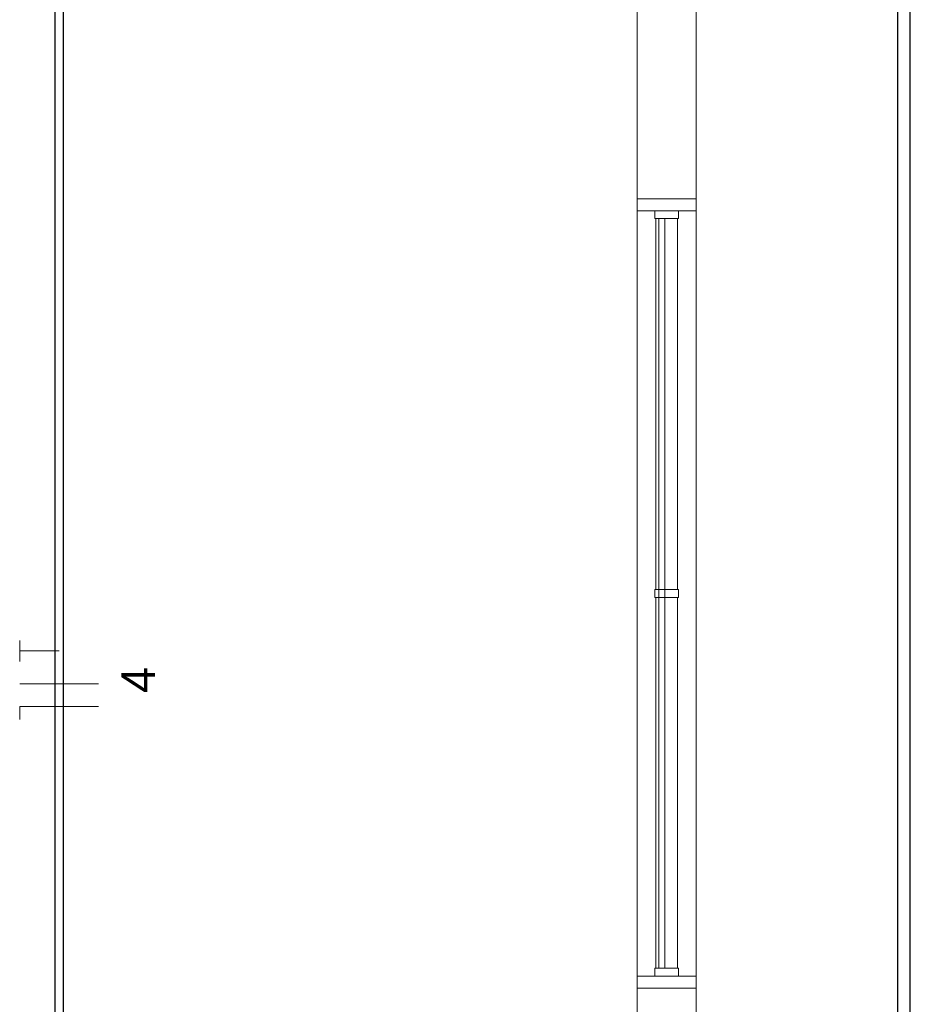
# Model space of a CAD drawing. Header units: millimetres. Extents: x 4480191 to 4481199, y -30324204 to -30323479.
# Tile 208 of 243: x 4480199.86 to 4480204.38, y -30323772.76 to -30323767.77. Entities that reach past the tile are written whole.
import ezdxf

# ---------------------------------------------------------------- set-up
doc = ezdxf.new("R2010")
doc.units = ezdxf.units.MM
doc.linetypes.add('NULL', pattern=[0])
for name, color, linetype, lineweight in [('EL-Condutos ARC (Teto)', 150, 'Continuous', 25), ('EL-Condutos QD (Teto)', 32, 'Continuous', 25), ('EL-Fios (Fase 3) ARC', 1, 'Continuous', 15), ('EL-Fios (Neutro) ARC', 5, 'Continuous', 15), ('EL-Fios (Terra) ARC', 94, 'Continuous', 15), ('EL-Textos fios ARC', 7, 'Continuous', 9), ('IFC-Janela-Contorno', 142, 'Continuous', 5), ('IFC-Parede padrão-Contorno', 44, 'Continuous', 5)]:
    doc.layers.add(name, color=color, linetype=linetype, lineweight=lineweight)
doc.styles.add('ARIAL', font='arial.ttf')

msp = doc.modelspace()

# ---------------------------------------------------------------- linework, layer by layer
at = {"layer": 'EL-Condutos ARC (Teto)'}
for p, q in [((4480200.0411, -30323767.3787), (4480200.0411, -30323767.8279)), ((4480200.0854, -30323767.8279), (4480200.0854, -30323767.3787)), ((4480200.0411, -30323767.8279), (4480200.0411, -30323768.2483)), ((4480200.0854, -30323768.2483), (4480200.0854, -30323767.8279)), ((4480200.0411, -30323768.2483), (4480200.0411, -30323768.642)), ((4480200.0854, -30323768.642), (4480200.0854, -30323768.2483)), ((4480200.0411, -30323768.642), (4480200.0411, -30323769.0114)), ((4480200.0854, -30323769.0114), (4480200.0854, -30323768.642)), ((4480200.0411, -30323769.0114), (4480200.0411, -30323769.3584)), ((4480200.0854, -30323769.3584), (4480200.0854, -30323769.0114)), ((4480200.0411, -30323769.3584), (4480200.0411, -30323769.6855)), ((4480200.0854, -30323769.6855), (4480200.0854, -30323769.3584)), ((4480200.0411, -30323769.6855), (4480200.0411, -30323769.9946)), ((4480200.0854, -30323769.9946), (4480200.0854, -30323769.6855)), ((4480200.0411, -30323769.9946), (4480200.0411, -30323770.2881)), ((4480200.0854, -30323770.2881), (4480200.0854, -30323769.9946)), ((4480200.0411, -30323770.2881), (4480200.0411, -30323770.5681)), ((4480200.0854, -30323770.5681), (4480200.0854, -30323770.2881)), ((4480200.0411, -30323770.5681), (4480200.0411, -30323770.8367)), ((4480200.0854, -30323770.8367), (4480200.0854, -30323770.5681)), ((4480200.0411, -30323770.8367), (4480200.0411, -30323771.0963)), ((4480200.0854, -30323771.0963), (4480200.0854, -30323770.8367)), ((4480200.0411, -30323771.0963), (4480200.0411, -30323771.3489)), ((4480200.0854, -30323771.3489), (4480200.0854, -30323771.0963)), ((4480200.0411, -30323771.3489), (4480200.0411, -30323771.5968)), ((4480200.0854, -30323771.5968), (4480200.0854, -30323771.3489)), ((4480200.0411, -30323771.5968), (4480200.0411, -30323771.8422)), ((4480200.0854, -30323771.8422), (4480200.0854, -30323771.5968)), ((4480200.0411, -30323771.8422), (4480200.0411, -30323772.0871)), ((4480200.0854, -30323772.0871), (4480200.0854, -30323771.8422)), ((4480200.0411, -30323772.0871), (4480200.0411, -30323772.334)), ((4480200.0854, -30323772.334), (4480200.0854, -30323772.0871)), ((4480200.0411, -30323772.334), (4480200.0411, -30323772.5848)), ((4480200.0854, -30323772.5848), (4480200.0854, -30323772.334)), ((4480200.0411, -30323772.5848), (4480200.0411, -30323772.8418)), ((4480200.0854, -30323772.8418), (4480200.0854, -30323772.5848))]:
    msp.add_line(p, q, dxfattribs=at)
at = {"layer": 'EL-Condutos QD (Teto)'}
for p, q in [((4480204.3135, -30323767.0685), (4480204.3135, -30323767.8009)), ((4480204.3786, -30323767.8009), (4480204.3786, -30323767.0685)), ((4480204.3135, -30323767.8009), (4480204.3135, -30323768.5598)), ((4480204.3786, -30323768.5598), (4480204.3786, -30323767.8009)), ((4480204.3135, -30323768.5598), (4480204.3135, -30323769.3503)), ((4480204.3786, -30323769.3503), (4480204.3786, -30323768.5598)), ((4480204.3135, -30323769.3503), (4480204.3135, -30323770.1773)), ((4480204.3786, -30323770.1773), (4480204.3786, -30323769.3503)), ((4480204.3135, -30323770.1773), (4480204.3135, -30323771.0455)), ((4480204.3786, -30323771.0455), (4480204.3786, -30323770.1773)), ((4480204.3135, -30323771.0455), (4480204.3135, -30323771.96)), ((4480204.3786, -30323771.96), (4480204.3786, -30323771.0455)), ((4480204.3135, -30323771.96), (4480204.3135, -30323772.9256)), ((4480204.3786, -30323772.9256), (4480204.3786, -30323771.96))]:
    msp.add_line(p, q, dxfattribs=at)
at = {"layer": 'EL-Fios (Fase 3) ARC'}
msp.add_line((4480200.263, -30323771.1358), (4480199.863, -30323771.1358), dxfattribs=at)
at = {"layer": 'EL-Fios (Neutro) ARC'}
for p, q in [((4480200.263, -30323771.2501), (4480199.863, -30323771.2501)), ((4480199.863, -30323771.2501), (4480199.863, -30323771.3167))]:
    msp.add_line(p, q, dxfattribs=at)
at = {"layer": 'EL-Fios (Terra) ARC'}
for p, q in [((4480199.863, -30323771.0215), (4480199.863, -30323770.9148)), ((4480200.063, -30323770.9682), (4480199.863, -30323770.9682))]:
    msp.add_line(p, q, dxfattribs=at)
at = {"layer": 'IFC-Janela-Contorno', "color": 8, "lineweight": 5}
for p, q in [((4480202.9933, -30323768.6772), (4480203.2606, -30323768.6772)), ((4480202.9933, -30323768.684), (4480202.9933, -30323768.6772)), ((4480202.9933, -30323768.7372), (4480202.9933, -30323768.684)), ((4480203.2933, -30323768.7322), (4480203.2933, -30323768.6772)), ((4480203.2933, -30323768.7372), (4480203.2933, -30323768.7322)), ((4480202.9933, -30323770.3889), (4480202.9933, -30323768.7372)), ((4480202.9933, -30323768.7372), (4480203.0193, -30323768.7372)), ((4480203.0193, -30323768.7372), (4480203.2933, -30323768.7372)), ((4480203.0833, -30323768.7744), (4480203.0833, -30323768.7372)), ((4480203.0833, -30323768.7772), (4480203.0833, -30323768.7744)), ((4480203.0833, -30323768.7772), (4480203.1949, -30323768.7772)), ((4480203.0883, -30323770.6572), (4480203.0883, -30323768.7772)), ((4480203.1033, -30323772.3112), (4480203.1033, -30323768.7772)), ((4480203.1333, -30323769.0432), (4480203.1333, -30323768.7772)), ((4480203.1949, -30323768.7772), (4480203.2033, -30323768.7772)), ((4480203.1983, -30323770.6572), (4480203.1983, -30323768.7772)), ((4480203.2033, -30323768.74), (4480203.2033, -30323768.7372)), ((4480203.2033, -30323768.7772), (4480203.2033, -30323768.74)), ((4480203.2933, -30323772.6172), (4480203.2933, -30323768.7372)), ((4480203.1333, -30323772.5772), (4480203.1333, -30323769.0432)), ((4480202.9933, -30323772.6172), (4480202.9933, -30323770.3889)), ((4480203.0833, -30323770.6572), (4480203.0917, -30323770.6572)), ((4480203.0833, -30323770.6944), (4480203.0833, -30323770.6572)), ((4480203.0917, -30323770.6572), (4480203.2033, -30323770.6572)), ((4480203.2033, -30323770.66), (4480203.2033, -30323770.6572)), ((4480203.2033, -30323770.6972), (4480203.2033, -30323770.66)), ((4480203.0833, -30323770.6972), (4480203.0833, -30323770.6944)), ((4480203.0833, -30323770.6972), (4480203.1949, -30323770.6972)), ((4480203.0883, -30323772.5772), (4480203.0883, -30323770.6972)), ((4480203.1949, -30323770.6972), (4480203.2033, -30323770.6972)), ((4480203.1983, -30323772.5772), (4480203.1983, -30323770.6972)), ((4480203.1033, -30323772.5772), (4480203.1033, -30323772.3112)), ((4480203.0833, -30323772.5772), (4480203.0917, -30323772.5772)), ((4480203.0833, -30323772.6144), (4480203.0833, -30323772.5772)), ((4480203.0917, -30323772.5772), (4480203.2033, -30323772.5772)), ((4480203.2033, -30323772.58), (4480203.2033, -30323772.5772)), ((4480202.9933, -30323772.6172), (4480203.0833, -30323772.6172)), ((4480202.9933, -30323772.6172), (4480203.2674, -30323772.6172)), ((4480202.9933, -30323772.6223), (4480202.9933, -30323772.6172)), ((4480202.9933, -30323772.6772), (4480202.9933, -30323772.6223)), ((4480203.0833, -30323772.6172), (4480203.0833, -30323772.6144)), ((4480203.2033, -30323772.6172), (4480203.2033, -30323772.58)), ((4480203.2033, -30323772.6172), (4480203.2933, -30323772.6172)), ((4480203.2674, -30323772.6172), (4480203.2933, -30323772.6172)), ((4480203.2933, -30323772.6705), (4480203.2933, -30323772.6172)), ((4480203.0261, -30323772.6772), (4480203.2933, -30323772.6772)), ((4480203.2933, -30323772.6772), (4480203.2933, -30323772.6705))]:
    msp.add_line(p, q, dxfattribs=at)
at = {"layer": 'IFC-Parede padrão-Contorno', "color": 8, "lineweight": 5}
for p, q in [((4480202.9933, -30323768.446), (4480202.9933, -30323766.5572)), ((4480203.2933, -30323768.6772), (4480203.2933, -30323766.7885)), ((4480202.9933, -30323768.6772), (4480202.9933, -30323768.446)), ((4480203.0261, -30323768.6772), (4480203.2933, -30323768.6772)), ((4480203.2933, -30323768.8715), (4480203.2933, -30323768.6772)), ((4480203.2933, -30323772.6772), (4480203.2933, -30323771.9063)), ((4480202.9933, -30323772.6772), (4480203.2606, -30323772.6772)), ((4480202.9933, -30323775.0827), (4480202.9933, -30323772.6772)), ((4480203.2933, -30323775.0827), (4480203.2933, -30323772.6772))]:
    msp.add_line(p, q, dxfattribs=at)

# ---------------------------------------------------------------- texts
at = {"layer": 'EL-Textos fios ARC', "linetype": 'NULL', "insert": (4480200.549, -30323771.1818), "char_height": 0.17, "width": 0.26407, "attachment_point": 7, "rotation": 90.0002, "line_spacing_factor": 0.6, "style": 'ARIAL'}
msp.add_mtext('4', dxfattribs=at)

doc.saveas('drawing.dxf')
